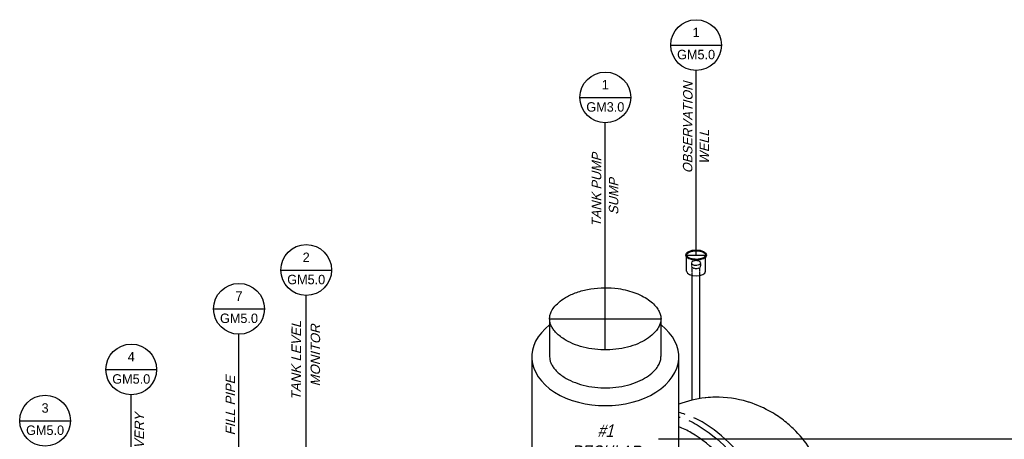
# Model space of a CAD drawing. Extents: x -19547 to -11561, y 2096 to 5601.
# Tile 87 of 168: x -19337 to -18401, y 3588 to 3987. Entities that reach past the tile are written whole.
import ezdxf
from ezdxf.enums import TextEntityAlignment as Align

# ---------------------------------------------------------------- set-up
doc = ezdxf.new("R2010")
doc.units = 0
doc.header["$MEASUREMENT"] = 0
doc.linetypes.add('CENTER1', pattern=[0.6625, 0.5, -0.075, 0.0125, -0.075])
doc.linetypes.add('HIDDEN5', pattern=[0.05, 0.025, -0.025])
doc.layers.get('0').update_dxf_attribs({"linetype": 'CONTINUOUS'})
doc.layers.get('DEFPOINTS').update_dxf_attribs({"linetype": 'CONTINUOUS'})
for name, color, linetype in [('2946GM2$0$SHEET_NOTES', 3, 'CONTINUOUS'), ('ARNOTE', 3, 'CONTINUOUS'), ('CENTERLINE', 3, 'CENTER1'), ('PIPING-PRODUCT-REGULAR', 4, 'CONTINUOUS'), ('RISERS', 3, 'CONTINUOUS'), ('SUMP', 3, 'CONTINUOUS'), ('TAG', 3, 'CONTINUOUS'), ('TANK', 2, 'CONTINUOUS'), ('TEXT', 3, 'CONTINUOUS')]:
    doc.layers.add(name, color=color, linetype=linetype)
doc.styles.add('ISO1', font='SIMPFRAC.shx', dxfattribs={"width": 0.85, "oblique": 15})
doc.styles.add('SIMPFRAC', font='simpfrac')

# ---------------------------------------------------------------- blocks, each defined once
blk = doc.blocks.new('KEY-DETAIL')
blk.add_line((-0.1911, 0), (0.1911, 0))
blk.add_circle((0, 0), 0.1911)
at = {"style": 'SIMPFRAC'}
for tag, p in [('DETAIL', (0, 0.1314)), ('SHEET', (0, -0.0358))]:
    blk.add_attdef(tag, text='', height=0.0781, dxfattribs=at).set_placement(p, align=Align.TOP_CENTER)

msp = doc.modelspace()

# ---------------------------------------------------------------- linework, layer by layer
at = {"layer": 'CENTERLINE', "color": 3, "linetype": 'CENTER1'}
for p, q in [((-18694.19, 3763.23, 0), (-18694.19, 3938.82, 0)), ((-18780.48, 3702.61, 0), (-18780.48, 3889, 0)), ((-19064.77, 3538.48, 0), (-19064.77, 3724.87, 0)), ((-19128.66, 3501.59, 0), (-19128.66, 3687.98, 0))]:
    msp.add_line(p, q, dxfattribs=at)
at = {"layer": 'CENTERLINE', "color": 3, "linetype": 'CENTER1', "elevation": 0, "flags": 128}
msp.add_lwpolyline([(-19192.39, 3464.79), (-19192.39, 3498.46), (-19231.07, 3525.41), (-19231.07, 3630.31)], dxfattribs=at)
at = {"layer": 'DEFPOINTS'}
for p, q in [((-18703.17, 3763.23, 0), (-18685.22, 3763.23, 0)), ((-18780.48, 3673.03, 0), (-18780.48, 3732.2, 0)), ((-18833.42, 3702.61, 0), (-18727.55, 3702.61, 0))]:
    msp.add_line(p, q, dxfattribs=at)
at = {"layer": 'PIPING-PRODUCT-REGULAR'}
msp.add_line((-18370.09, 3588, 0), (-18729.9, 3588, 0), dxfattribs=at)
at = {"layer": 'RISERS', "linetype": 'Continuous'}
for p, q in [((-18703.17, 3747.77, 0), (-18703.17, 3761.27, 0)), ((-18685.22, 3747.77, 0), (-18685.22, 3761.27, 0)), ((-18697.79, 3625.36, 0), (-18697.79, 3743.78, 0)), ((-18690.59, 3626.8, 0), (-18690.59, 3743.78, 0))]:
    msp.add_line(p, q, dxfattribs=at)
at = {"layer": 'RISERS', "color": 7, "linetype": 'HIDDEN5'}
for p, q in [((-18698.52, 3755.74, 0), (-18698.52, 3752.66, 0)), ((-18689.88, 3755.76, 0), (-18689.88, 3752.68, 0)), ((-18697.79, 3743.78, 0), (-18697.79, 3751.54, 0)), ((-18690.59, 3743.73, 0), (-18690.59, 3751.51, 0))]:
    msp.add_line(p, q, dxfattribs=at)
at = {"layer": 'RISERS', "color": 7, "linetype": 'HIDDEN5', "elevation": 0}
msp.add_lwpolyline([(-18694.21, 3757.91, 0.05), (-18695.95, 3757.74, 0.06), (-18697.27, 3757.27, 0.1), (-18698.26, 3756.48, 0.17), (-18698.52, 3755.74, 0.17), (-18698.25, 3755.02, 0.1), (-18697.26, 3754.23, 0.06), (-18695.95, 3753.76, 0.05), (-18694.2, 3753.59, 0.05), (-18692.45, 3753.77, 0.06), (-18691.14, 3754.24, 0.1), (-18690.15, 3755.04, 0.17), (-18689.88, 3755.76, 0.17), (-18690.16, 3756.5, 0.1), (-18691.15, 3757.29, 0.06), (-18692.46, 3757.75, 0.05)], format="xyb", close=True, dxfattribs=at)
msp.add_lwpolyline([(-18698.52, 3752.66, 0.17), (-18698.24, 3751.94, 0.1), (-18697.25, 3751.13, 0.06), (-18695.94, 3750.69, 0.05), (-18694.19, 3750.51, 0.05), (-18692.45, 3750.69, 0.06), (-18691.13, 3751.15, 0.1), (-18690.14, 3751.96, 0.17), (-18689.88, 3752.68, 0.17)], format="xyb", dxfattribs=at)
at = {"layer": 'RISERS'}
msp.add_ellipse((-18694.19, 3763.23, 0), major_axis=(-9.79, 0), ratio=0.499687, dxfattribs=at)
msp.add_ellipse((-18694.19, 3747.77, 0), major_axis=(8.98, 0), ratio=0.485856, start_param=3.141593, end_param=6.283185, dxfattribs=at)
msp.add_open_spline([(-18703.17, 3763.23, 0), (-18703.17, 3762.99, 0), (-18703.12, 3762.75, 0), (-18702.9, 3762.25, 0), (-18702.73, 3761.99, 0), (-18702.23, 3761.46, 0), (-18701.92, 3761.19, 0), (-18700.82, 3760.47, 0), (-18699.87, 3760.06, 0), (-18697.69, 3759.44, 0), (-18696.46, 3759.25, 0), (-18693.94, 3759.11, 0), (-18692.65, 3759.17, 0), (-18690.23, 3759.54, 0), (-18689.11, 3759.85, 0), (-18687.45, 3760.56, 0), (-18686.85, 3760.91, 0), (-18686, 3761.6, 0), (-18685.71, 3761.92, 0), (-18685.34, 3762.53, 0), (-18685.24, 3762.82, 0), (-18685.2, 3763.38, 0), (-18685.25, 3763.66, 0), (-18685.52, 3764.26, 0), (-18685.74, 3764.58, 0), (-18686.39, 3765.2, 0), (-18686.82, 3765.51, 0), (-18687.84, 3766.08, 0), (-18688.44, 3766.34, 0), (-18690.14, 3766.89, 0), (-18691.34, 3767.13, 0), (-18693.83, 3767.34, 0), (-18695.12, 3767.32, 0), (-18697.58, 3767.03, 0), (-18698.74, 3766.76, 0), (-18700.53, 3766.1, 0), (-18701.22, 3765.74, 0), (-18702.19, 3765.05, 0), (-18702.53, 3764.71, 0), (-18702.99, 3764.07, 0), (-18703.11, 3763.76, 0), (-18703.17, 3763.39, 0), (-18703.17, 3763.31, 0), (-18703.17, 3763.23, 0)], degree=3, knots=[0, 0, 0, 0, 0.217112, 0.217112, 0.434225, 0.434225, 0.651337, 0.651337, 1.057335, 1.057335, 1.463333, 1.463333, 1.869331, 1.869331, 2.275329, 2.275329, 2.587137, 2.587137, 2.845189, 2.845189, 3.103241, 3.103241, 3.361294, 3.361294, 3.619346, 3.619346, 3.877398, 3.877398, 4.13545, 4.13545, 4.540089, 4.540089, 4.944729, 4.944729, 5.349368, 5.349368, 5.675074, 5.675074, 5.942396, 5.942396, 6.209717, 6.209717, 6.283185, 6.283185, 6.283185, 6.283185], dxfattribs=at)
at = {"layer": 'SUMP', "elevation": 0}
for points in [[(-18833.42, 3702.61), (-18833.42, 3666.86)], [(-18727.55, 3702.61), (-18727.55, 3666.86)]]:
    msp.add_lwpolyline(points, dxfattribs=at)
for points in [[(-18850.32, 3666.51), (-18850.32, 3542.51, 0.113767), (-18846.87, 3542.31, -0.075076), (-18836.31, 3542.78, -0.106395), (-18805.45, 3532.63, 0.102792), (-18778.04, 3524.69), (-18769.74, 3529.93), (-18761.41, 3529.32, -0.00728), (-18758.77, 3526.66, 0.128965), (-18730.86, 3528.57), (-18727.82, 3539.35), (-18723.07, 3542.09, -0.006895), (-18719.47, 3538.05, 0.06622), (-18711.52, 3568.43, 0.06622)], [(-18710.82, 3575.97, 0.020779), (-18710.64, 3585.86), (-18710.64, 3666.51)]]:
    msp.add_lwpolyline(points, format="xyb", dxfattribs=at)
at = {"layer": 'SUMP'}
msp.add_ellipse((-18780.48, 3666.51, 0), major_axis=(-69.84, 0), ratio=0.665651, start_param=5.572544, end_param=10.135419, dxfattribs=at)
for points, knots in [([(-18833.42, 3702.61, 0), (-18833.42, 3701.67, 0), (-18833.32, 3700.72, 0), (-18832.93, 3698.76, 0), (-18832.62, 3697.76, 0), (-18831.75, 3695.67, 0), (-18831.19, 3694.58, 0), (-18829.75, 3692.35, 0), (-18828.88, 3691.2, 0), (-18826.8, 3688.89, 0), (-18825.6, 3687.73, 0), (-18822.86, 3685.44, 0), (-18821.32, 3684.32, 0), (-18817.16, 3681.68, 0), (-18814.37, 3680.22, 0), (-18808.25, 3677.63, 0), (-18804.93, 3676.52, 0), (-18797.92, 3674.72, 0), (-18794.24, 3674.03, 0), (-18786.7, 3673.17, 0), (-18782.85, 3672.98, 0), (-18775.16, 3673.11, 0), (-18771.34, 3673.42, 0), (-18763.9, 3674.54, 0), (-18760.29, 3675.34, 0), (-18753.48, 3677.36, 0), (-18750.28, 3678.58, 0), (-18744.44, 3681.33, 0), (-18741.8, 3682.86, 0), (-18737.21, 3686.08, 0), (-18735.25, 3687.78, 0), (-18732.36, 3690.84, 0), (-18731.29, 3692.21, 0), (-18729.6, 3694.86, 0), (-18728.97, 3696.14, 0), (-18728.07, 3698.59, 0), (-18727.79, 3699.76, 0), (-18727.51, 3702.04, 0), (-18727.51, 3703.15, 0), (-18727.78, 3705.43, 0), (-18728.06, 3706.6, 0), (-18728.95, 3709.04, 0), (-18729.58, 3710.32, 0), (-18731.26, 3712.97, 0), (-18732.32, 3714.34, 0), (-18734.91, 3717.09, 0), (-18736.44, 3718.47, 0), (-18739.97, 3721.15, 0), (-18741.96, 3722.44, 0), (-18746.35, 3724.85, 0), (-18748.75, 3725.98, 0), (-18753.89, 3727.98, 0), (-18756.62, 3728.86, 0), (-18762.32, 3730.33, 0), (-18765.29, 3730.92, 0), (-18772.57, 3731.95, 0), (-18776.94, 3732.24, 0), (-18785.66, 3732.15, 0), (-18790.02, 3731.79, 0), (-18798.42, 3730.43, 0), (-18802.47, 3729.45, 0), (-18810, 3726.96, 0), (-18813.48, 3725.46, 0), (-18819.11, 3722.4, 0), (-18821.38, 3720.9, 0), (-18825.32, 3717.81, 0), (-18826.98, 3716.21, 0), (-18829.67, 3713.06, 0), (-18830.71, 3711.5, 0), (-18832.11, 3708.82, 0), (-18832.56, 3707.67, 0), (-18833.17, 3705.46, 0), (-18833.35, 3704.39, 0), (-18833.41, 3703.1, 0), (-18833.42, 3702.85, 0), (-18833.42, 3702.61, 0)], [0, 0, 0, 0, 0.134816, 0.134816, 0.269633, 0.269633, 0.404449, 0.404449, 0.539266, 0.539266, 0.674082, 0.674082, 0.808899, 0.808899, 1.005673, 1.005673, 1.202446, 1.202446, 1.39922, 1.39922, 1.595994, 1.595994, 1.792767, 1.792767, 1.989541, 1.989541, 2.186315, 2.186315, 2.383088, 2.383088, 2.579862, 2.579862, 2.74012, 2.74012, 2.900378, 2.900378, 3.060635, 3.060635, 3.220893, 3.220893, 3.381151, 3.381151, 3.541409, 3.541409, 3.701667, 3.701667, 3.861925, 3.861925, 4.022183, 4.022183, 4.18244, 4.18244, 4.342698, 4.342698, 4.502956, 4.502956, 4.726383, 4.726383, 4.94981, 4.94981, 5.173237, 5.173237, 5.396663, 5.396663, 5.58104, 5.58104, 5.765416, 5.765416, 5.949793, 5.949793, 6.099331, 6.099331, 6.248869, 6.248869, 6.283185, 6.283185, 6.283185, 6.283185]), ([(-18833.42, 3666.51, 0), (-18833.42, 3666.51, 0), (-18833.42, 3666.51, 0), (-18833.42, 3666.51, 0), (-18833.42, 3665.56, 0), (-18833.32, 3664.61, 0), (-18832.93, 3662.66, 0), (-18832.62, 3661.65, 0), (-18831.75, 3659.56, 0), (-18831.19, 3658.47, 0), (-18829.75, 3656.24, 0), (-18828.88, 3655.09, 0), (-18826.8, 3652.78, 0), (-18825.6, 3651.62, 0), (-18822.86, 3649.33, 0), (-18821.32, 3648.21, 0), (-18817.16, 3645.57, 0), (-18814.37, 3644.11, 0), (-18808.25, 3641.53, 0), (-18804.93, 3640.41, 0), (-18797.92, 3638.61, 0), (-18794.24, 3637.93, 0), (-18786.7, 3637.06, 0), (-18782.85, 3636.87, 0), (-18775.16, 3637, 0), (-18771.34, 3637.32, 0), (-18763.9, 3638.43, 0), (-18760.29, 3639.23, 0), (-18753.48, 3641.25, 0), (-18750.28, 3642.47, 0), (-18744.44, 3645.22, 0), (-18741.8, 3646.75, 0), (-18737.21, 3649.97, 0), (-18735.25, 3651.67, 0), (-18732.36, 3654.73, 0), (-18731.29, 3656.1, 0), (-18729.6, 3658.76, 0), (-18728.97, 3660.04, 0), (-18728.07, 3662.48, 0), (-18727.79, 3663.65, 0), (-18727.57, 3665.41, 0), (-18727.54, 3666.03, 0), (-18727.55, 3666.64, 0)], [6.283185, 6.283185, 6.283185, 6.283185, 6.283185, 6.283185, 6.283185, 6.418002, 6.418002, 6.552818, 6.552818, 6.687635, 6.687635, 6.822451, 6.822451, 6.957268, 6.957268, 7.092084, 7.092084, 7.288858, 7.288858, 7.485632, 7.485632, 7.682405, 7.682405, 7.879179, 7.879179, 8.075953, 8.075953, 8.272726, 8.272726, 8.4695, 8.4695, 8.666273, 8.666273, 8.863047, 8.863047, 9.023305, 9.023305, 9.183563, 9.183563, 9.343821, 9.343821, 9.431246, 9.431246, 9.431246, 9.431246])]:
    msp.add_open_spline(points, degree=3, knots=knots, dxfattribs=at)
at = {"layer": 'TANK', "elevation": 0}
for points in [[(-18676.14, 3628.05, 0.021972), (-18685.05, 3627.53, 0.001168), (-18685.53, 3627.48, 0.067342), (-18710.64, 3621.31)], [(-18568.02, 3516.82, 0.039957), (-18569.05, 3533.71, 0.094213), (-18582.5, 3573.09, 0.009348), (-18584.63, 3576.68, 0.05445), (-18599.52, 3595.74, 0.03092), (-18609.71, 3604.99, 0.036324), (-18622.39, 3613.71, 0.054921), (-18643.6, 3623.18, 0.004388), (-18645.37, 3623.74, 0.076898), (-18676.14, 3628.05)], [(-18704.47, 3611.7, 0.019766), (-18710.64, 3613.44)], [(-18710.64, 3609.38, -0.00451), (-18709.24, 3608.94, -0.00451)], [(-18701, 3605.76, -0.026809), (-18693.27, 3601.78, -0.071312), (-18664.66, 3579.01, -0.016688), (-18656.03, 3569.15, -0.040957), (-18637.67, 3542.76, -0.018759), (-18630.75, 3529.74, -0.018759)], [(-18622.62, 3525.05, 0.029225), (-18632.97, 3545.54, 0.044515), (-18653.07, 3574.09, 0.013151), (-18659.96, 3581.79, 0.071312), (-18688.57, 3604.56, 0.02659), (-18696.23, 3608.51)], [(-18646.16, 3538.64, 0.056826), (-18671.55, 3572.55, 0.071312), (-18698.78, 3594.22, 0.042626), (-18710.64, 3599.87)]]:
    msp.add_lwpolyline(points, format="xyb", dxfattribs=at)

# ---------------------------------------------------------------- block references
at = {"layer": '2946GM2$0$SHEET_NOTES'}
ref = msp.add_blockref('KEY-DETAIL', (-19064.77, 3749, 0), dxfattribs=dict(at, xscale=126.2697858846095, yscale=126.2697858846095, zscale=126.2697858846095))
ref.add_attrib('SHEET', 'GM5.0', dxfattribs={"layer": '0', "height": 9, "style": 'SIMPFRAC'}).set_placement((-19064.77, 3744.47, 0), align=Align.TOP_CENTER)
ref.add_attrib('DETAIL', '2', dxfattribs={"layer": '0', "height": 9, "style": 'SIMPFRAC'}).set_placement((-19064.77, 3765.59, 0), align=Align.TOP_CENTER)
ref = msp.add_blockref('KEY-DETAIL', (-19128.66, 3712.11, 0), dxfattribs=dict(at, xscale=126.2697858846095, yscale=126.2697858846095, zscale=126.2697858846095))
ref.add_attrib('SHEET', 'GM5.0', dxfattribs={"layer": '0', "height": 9, "style": 'SIMPFRAC'}).set_placement((-19128.66, 3707.59, 0), align=Align.TOP_CENTER)
ref.add_attrib('DETAIL', '7', dxfattribs={"layer": '0', "height": 9, "style": 'SIMPFRAC'}).set_placement((-19128.66, 3728.7, 0), align=Align.TOP_CENTER)
ref = msp.add_blockref('KEY-DETAIL', (-19231.07, 3654.44, 0), dxfattribs=dict(at, xscale=126.2697858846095, yscale=126.2697858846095, zscale=126.2697858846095))
ref.add_attrib('SHEET', 'GM5.0', dxfattribs={"layer": '0', "height": 9, "style": 'SIMPFRAC'}).set_placement((-19231.07, 3649.91, 0), align=Align.TOP_CENTER)
ref.add_attrib('DETAIL', '4', dxfattribs={"layer": '0', "height": 9, "style": 'SIMPFRAC'}).set_placement((-19231.07, 3671.03, 0), align=Align.TOP_CENTER)
ref = msp.add_blockref('KEY-DETAIL', (-19312.96, 3605.71, 0), dxfattribs=dict(at, xscale=126.2697858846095, yscale=126.2697858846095, zscale=126.2697858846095))
ref.add_attrib('SHEET', 'GM5.0', dxfattribs={"layer": '0', "height": 9, "style": 'SIMPFRAC'}).set_placement((-19312.96, 3601.18, 0), align=Align.TOP_CENTER)
ref.add_attrib('DETAIL', '3', dxfattribs={"layer": '0', "height": 9, "style": 'SIMPFRAC'}).set_placement((-19312.96, 3622.3, 0), align=Align.TOP_CENTER)
at = {"layer": 'TAG'}
ref = msp.add_blockref('KEY-DETAIL', (-18694.19, 3962.95, 0), dxfattribs=dict(at, xscale=126.2697858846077, yscale=126.2697858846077, zscale=126.2697858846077))
ref.add_attrib('SHEET', 'GM5.0', dxfattribs={"layer": '0', "height": 9, "style": 'SIMPFRAC'}).set_placement((-18694.19, 3958.43, 0), align=Align.TOP_CENTER)
ref.add_attrib('DETAIL', '1', dxfattribs={"layer": '0', "height": 9, "style": 'SIMPFRAC'}).set_placement((-18694.19, 3979.55, 0), align=Align.TOP_CENTER)
ref = msp.add_blockref('KEY-DETAIL', (-18780.48, 3913.14, 0), dxfattribs=dict(at, xscale=126.2697858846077, yscale=126.2697858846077, zscale=126.2697858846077))
ref.add_attrib('SHEET', 'GM3.0', dxfattribs={"height": 9, "style": 'SIMPFRAC'}).set_placement((-18780.48, 3908.61, 0), align=Align.TOP_CENTER)
ref.add_attrib('DETAIL', '1', dxfattribs={"layer": '0', "height": 9, "style": 'SIMPFRAC'}).set_placement((-18780.48, 3929.73, 0), align=Align.TOP_CENTER)

# ---------------------------------------------------------------- texts
at = {"layer": 'ARNOTE', "style": 'ISO1', "oblique": 15, "text_generation_flag": 6, "width": 1.035276}
for s, p in [('FILL PIPE', (-19132.44, 3591.69, 0)), ('RECOVERY ', (-19219.1, 3543.1, 0))]:
    msp.add_text(s, height=9, rotation=269.86426, dxfattribs=at).set_placement(p)
at = {"layer": 'TEXT', "style": 'ISO1', "oblique": 15}
for s, p in [('OBSERVATION', (-18697.74, 3841.05, 0)), ('WELL', (-18681.97, 3849.7, 0)), ('TANK PUMP', (-18784.45, 3790.07, 0)), ('SUMP', (-18768.12, 3801.56, 0))]:
    msp.add_text(s, height=9, rotation=89.86426, dxfattribs=at).set_placement(p)
at = {"layer": 'TEXT', "style": 'ISO1', "oblique": 15, "text_generation_flag": 6, "width": 1.035276}
for s, p in [('TANK LEVEL', (-19069.91, 3625.24, 0)), ('MONITOR', (-19051.64, 3638.34, 0))]:
    msp.add_text(s, height=9, rotation=269.86426, dxfattribs=at).set_placement(p)
at = {"layer": 'TEXT', "color": 4, "insert": (-18780.48, 3549.98, 0), "char_height": 12, "width": 81.6879, "attachment_point": 8, "rotation": 359.86426, "style": 'ISO1'}
msp.add_mtext('#1 REGULAR UNLEADED', dxfattribs=at)

doc.saveas('drawing.dxf')
